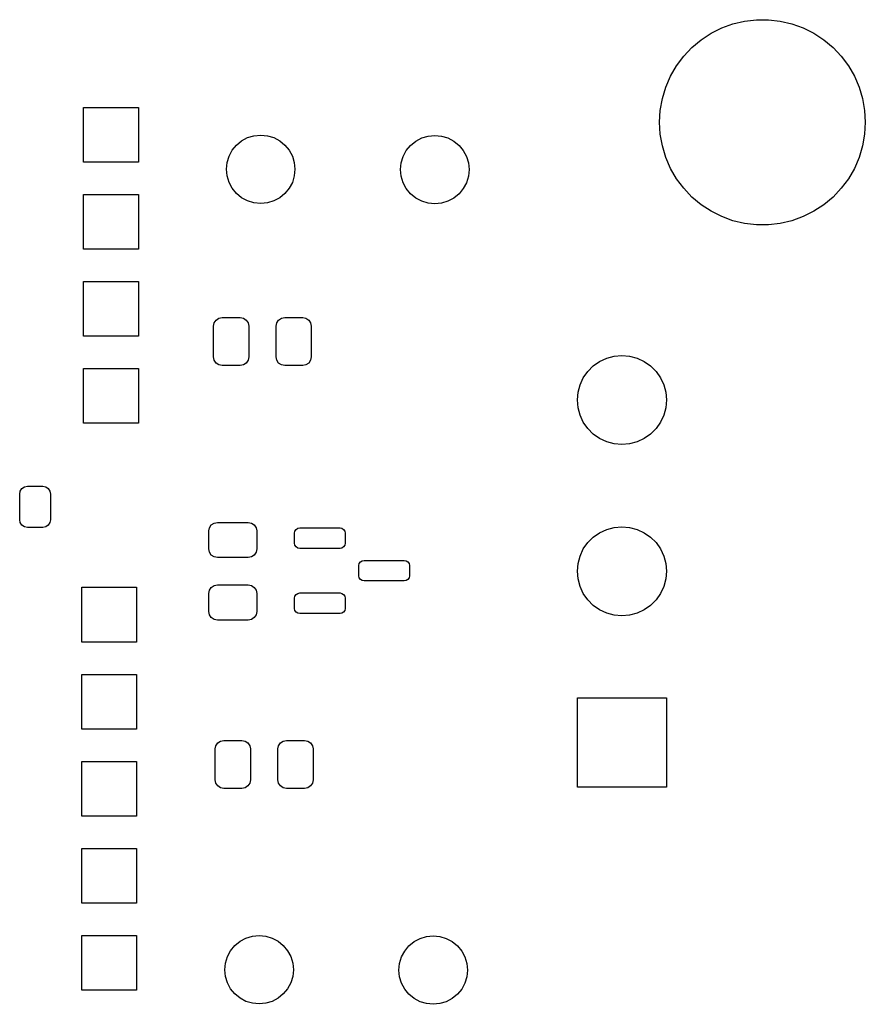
# Model space of a CAD drawing. Extents: x 44 to 145, y -86 to -26.
# Tile 10 of 10: x 121 to 145, y -54 to -26. Entities that reach past the tile are written whole.
import ezdxf

# ---------------------------------------------------------------- set-up
doc = ezdxf.new("R2010")
doc.units = 0
doc.layers.add('BLACK', color=7, linetype='CONTINUOUS')

msp = doc.modelspace()

# ---------------------------------------------------------------- linework, layer by layer
at = {"layer": 'BLACK', "linetype": 'CONTINUOUS'}
for p, q in [((140.9, -26.001924), (141.211761, -25.845352)), ((141.211761, -25.845352), (141.53959, -25.726031)), ((141.53959, -25.726031), (141.879055, -25.645577)), ((141.879055, -25.645577), (142.225566, -25.605076)), ((142.225566, -25.605076), (142.574434, -25.605076)), ((142.574434, -25.605076), (142.920945, -25.645577)), ((142.920945, -25.645577), (143.26041, -25.726031)), ((143.26041, -25.726031), (143.588239, -25.845352)), ((143.588239, -25.845352), (143.9, -26.001924)), ((140.608524, -26.19363), (140.9, -26.001924)), ((143.9, -26.001924), (144.191476, -26.19363)), ((140.101867, -26.671637), (140.341275, -26.417879)), ((140.341275, -26.417879), (140.608524, -26.19363)), ((144.191476, -26.19363), (144.458725, -26.417879)), ((144.458725, -26.417879), (144.698133, -26.671637)), ((139.893537, -26.951473), (140.101867, -26.671637)), ((144.698133, -26.671637), (144.906463, -26.951473)), ((139.719102, -27.253602), (139.893537, -26.951473)), ((144.906463, -26.951473), (145.080898, -27.253602)), ((139.580922, -27.57394), (139.719102, -27.253602)), ((145.080898, -27.253602), (145.219078, -27.57394)), ((139.480865, -27.908152), (139.580922, -27.57394)), ((145.219078, -27.57394), (145.319135, -27.908152)), ((122.597, -29.768), (122.597, -28.168)), ((122.597, -28.168), (124.197, -28.168)), ((124.197, -28.168), (124.197, -29.768)), ((139.420285, -28.251721), (139.480865, -27.908152)), ((145.319135, -27.908152), (145.379715, -28.251721)), ((139.4, -28.6), (139.420285, -28.251721)), ((145.379715, -28.251721), (145.4, -28.6)), ((139.420285, -28.948279), (139.4, -28.6)), ((145.4, -28.6), (145.379715, -28.948279)), ((127.379317, -29.04812), (127.56691, -28.991215)), ((127.56691, -28.991215), (127.762, -28.972)), ((127.762, -28.972), (127.95709, -28.991215)), ((127.95709, -28.991215), (128.144683, -29.04812)), ((132.459317, -29.05812), (132.64691, -29.001215)), ((132.64691, -29.001215), (132.842, -28.982)), ((132.842, -28.982), (133.03709, -29.001215)), ((133.03709, -29.001215), (133.224683, -29.05812)), ((139.480865, -29.291848), (139.420285, -28.948279)), ((145.379715, -28.948279), (145.319135, -29.291848)), ((126.93053, -29.41643), (127.054893, -29.264893)), ((127.054893, -29.264893), (127.20643, -29.14053)), ((127.20643, -29.14053), (127.379317, -29.04812)), ((128.144683, -29.04812), (128.31757, -29.14053)), ((128.31757, -29.14053), (128.469107, -29.264893)), ((128.469107, -29.264893), (128.59347, -29.41643)), ((132.01053, -29.42643), (132.134893, -29.274893)), ((132.134893, -29.274893), (132.28643, -29.15053)), ((132.28643, -29.15053), (132.459317, -29.05812)), ((133.224683, -29.05812), (133.39757, -29.15053)), ((133.39757, -29.15053), (133.549107, -29.274893)), ((133.549107, -29.274893), (133.67347, -29.42643)), ((139.580922, -29.62606), (139.480865, -29.291848)), ((145.319135, -29.291848), (145.219078, -29.62606)), ((126.781215, -29.77691), (126.83812, -29.589317)), ((126.83812, -29.589317), (126.93053, -29.41643)), ((128.59347, -29.41643), (128.68588, -29.589317)), ((128.68588, -29.589317), (128.742785, -29.77691)), ((131.861215, -29.78691), (131.91812, -29.599317)), ((131.91812, -29.599317), (132.01053, -29.42643)), ((133.67347, -29.42643), (133.76588, -29.599317)), ((133.76588, -29.599317), (133.822785, -29.78691)), ((124.197, -29.768), (122.597, -29.768)), ((126.762, -29.972), (126.781215, -29.77691)), ((128.742785, -29.77691), (128.762, -29.972)), ((131.842, -29.982), (131.861215, -29.78691)), ((133.822785, -29.78691), (133.842, -29.982)), ((139.719102, -29.946398), (139.580922, -29.62606)), ((145.219078, -29.62606), (145.080898, -29.946398)), ((126.781215, -30.16709), (126.762, -29.972)), ((126.83812, -30.354683), (126.781215, -30.16709)), ((128.742785, -30.16709), (128.68588, -30.354683)), ((128.762, -29.972), (128.742785, -30.16709)), ((131.861215, -30.17709), (131.842, -29.982)), ((131.91812, -30.364683), (131.861215, -30.17709)), ((133.822785, -30.17709), (133.76588, -30.364683)), ((133.842, -29.982), (133.822785, -30.17709)), ((139.893537, -30.248527), (139.719102, -29.946398)), ((145.080898, -29.946398), (144.906463, -30.248527)), ((126.93053, -30.52757), (126.83812, -30.354683)), ((128.68588, -30.354683), (128.59347, -30.52757)), ((132.01053, -30.53757), (131.91812, -30.364683)), ((133.76588, -30.364683), (133.67347, -30.53757)), ((140.101867, -30.528363), (139.893537, -30.248527)), ((144.906463, -30.248527), (144.698133, -30.528363)), ((122.597, -32.308), (122.597, -30.708)), ((122.597, -30.708), (124.197, -30.708)), ((124.197, -30.708), (124.197, -32.308)), ((127.054893, -30.679107), (126.93053, -30.52757)), ((127.20643, -30.80347), (127.054893, -30.679107)), ((128.469107, -30.679107), (128.31757, -30.80347)), ((128.59347, -30.52757), (128.469107, -30.679107)), ((132.134893, -30.689107), (132.01053, -30.53757)), ((132.28643, -30.81347), (132.134893, -30.689107)), ((133.549107, -30.689107), (133.39757, -30.81347)), ((133.67347, -30.53757), (133.549107, -30.689107)), ((140.341275, -30.782121), (140.101867, -30.528363)), ((144.698133, -30.528363), (144.458725, -30.782121)), ((127.379317, -30.89588), (127.20643, -30.80347)), ((127.56691, -30.952785), (127.379317, -30.89588)), ((127.762, -30.972), (127.56691, -30.952785)), ((127.95709, -30.952785), (127.762, -30.972)), ((128.144683, -30.89588), (127.95709, -30.952785)), ((128.31757, -30.80347), (128.144683, -30.89588)), ((132.459317, -30.90588), (132.28643, -30.81347)), ((132.64691, -30.962785), (132.459317, -30.90588)), ((132.842, -30.982), (132.64691, -30.962785)), ((133.03709, -30.962785), (132.842, -30.982)), ((133.224683, -30.90588), (133.03709, -30.962785)), ((133.39757, -30.81347), (133.224683, -30.90588)), ((140.608524, -31.00637), (140.341275, -30.782121)), ((140.9, -31.198076), (140.608524, -31.00637)), ((144.191476, -31.00637), (143.9, -31.198076)), ((144.458725, -30.782121), (144.191476, -31.00637)), ((141.211761, -31.354648), (140.9, -31.198076)), ((143.9, -31.198076), (143.588239, -31.354648)), ((141.53959, -31.473969), (141.211761, -31.354648)), ((141.879055, -31.554423), (141.53959, -31.473969)), ((142.225566, -31.594924), (141.879055, -31.554423)), ((142.574434, -31.594924), (142.225566, -31.594924)), ((142.920945, -31.554423), (142.574434, -31.594924)), ((143.26041, -31.473969), (142.920945, -31.554423)), ((143.588239, -31.354648), (143.26041, -31.473969)), ((124.197, -32.308), (122.597, -32.308)), ((122.597, -34.848), (122.597, -33.248)), ((122.597, -33.248), (124.197, -33.248)), ((124.197, -33.248), (124.197, -34.848)), ((126.3878, -34.5512), (126.40683, -34.455529)), ((126.40683, -34.455529), (126.461023, -34.374423)), ((126.461023, -34.374423), (126.542129, -34.32023)), ((126.542129, -34.32023), (126.6378, -34.3012)), ((126.6378, -34.3012), (127.1628, -34.3012)), ((127.1628, -34.3012), (127.258471, -34.32023)), ((127.258471, -34.32023), (127.339577, -34.374423)), ((127.339577, -34.374423), (127.39377, -34.455529)), ((127.39377, -34.455529), (127.4128, -34.5512)), ((128.2128, -34.5512), (128.23183, -34.455529)), ((128.23183, -34.455529), (128.286023, -34.374423)), ((128.286023, -34.374423), (128.367129, -34.32023)), ((128.367129, -34.32023), (128.4628, -34.3012)), ((128.4628, -34.3012), (128.9878, -34.3012)), ((128.9878, -34.3012), (129.083471, -34.32023)), ((129.083471, -34.32023), (129.164577, -34.374423)), ((129.164577, -34.374423), (129.21877, -34.455529)), ((129.21877, -34.455529), (129.2378, -34.5512)), ((126.3878, -35.4512), (126.3878, -34.5512)), ((127.4128, -34.5512), (127.4128, -35.4512)), ((128.2128, -35.4512), (128.2128, -34.5512)), ((129.2378, -34.5512), (129.2378, -35.4512)), ((124.197, -34.848), (122.597, -34.848)), ((126.40683, -35.546871), (126.3878, -35.4512)), ((126.461023, -35.627977), (126.40683, -35.546871)), ((126.542129, -35.68217), (126.461023, -35.627977)), ((127.339577, -35.627977), (127.258471, -35.68217)), ((127.39377, -35.546871), (127.339577, -35.627977)), ((127.4128, -35.4512), (127.39377, -35.546871)), ((128.23183, -35.546871), (128.2128, -35.4512)), ((128.286023, -35.627977), (128.23183, -35.546871)), ((128.367129, -35.68217), (128.286023, -35.627977)), ((129.164577, -35.627977), (129.083471, -35.68217)), ((129.21877, -35.546871), (129.164577, -35.627977)), ((129.2378, -35.4512), (129.21877, -35.546871)), ((137.464376, -35.710942), (137.65, -35.580967)), ((137.65, -35.580967), (137.855374, -35.4852)), ((137.855374, -35.4852), (138.074257, -35.42655)), ((138.074257, -35.42655), (138.3, -35.4068)), ((138.3, -35.4068), (138.525743, -35.42655)), ((138.525743, -35.42655), (138.744626, -35.4852)), ((138.744626, -35.4852), (138.95, -35.580967)), ((138.95, -35.580967), (139.135624, -35.710942)), ((122.597, -37.388), (122.597, -35.788)), ((122.597, -35.788), (124.197, -35.788)), ((124.197, -35.788), (124.197, -37.388)), ((126.6378, -35.7012), (126.542129, -35.68217)), ((127.1628, -35.7012), (126.6378, -35.7012)), ((127.258471, -35.68217), (127.1628, -35.7012)), ((128.4628, -35.7012), (128.367129, -35.68217)), ((128.9878, -35.7012), (128.4628, -35.7012)), ((129.083471, -35.68217), (128.9878, -35.7012)), ((137.174167, -36.0568), (137.304142, -35.871176)), ((137.304142, -35.871176), (137.464376, -35.710942)), ((139.135624, -35.710942), (139.295858, -35.871176)), ((139.295858, -35.871176), (139.425833, -36.0568)), ((137.0784, -36.262174), (137.174167, -36.0568)), ((139.425833, -36.0568), (139.5216, -36.262174)), ((137, -36.7068), (137.01975, -36.481057)), ((137.01975, -36.481057), (137.0784, -36.262174)), ((139.5216, -36.262174), (139.58025, -36.481057)), ((139.58025, -36.481057), (139.6, -36.7068)), ((137.01975, -36.932543), (137, -36.7068)), ((139.6, -36.7068), (139.58025, -36.932543)), ((137.0784, -37.151426), (137.01975, -36.932543)), ((139.58025, -36.932543), (139.5216, -37.151426)), ((137.174167, -37.3568), (137.0784, -37.151426)), ((137.304142, -37.542424), (137.174167, -37.3568)), ((139.425833, -37.3568), (139.295858, -37.542424)), ((139.5216, -37.151426), (139.425833, -37.3568)), ((124.197, -37.388), (122.597, -37.388)), ((137.464376, -37.702658), (137.304142, -37.542424)), ((139.295858, -37.542424), (139.135624, -37.702658)), ((137.65, -37.832633), (137.464376, -37.702658)), ((137.855374, -37.9284), (137.65, -37.832633)), ((138.074257, -37.98705), (137.855374, -37.9284)), ((138.744626, -37.9284), (138.525743, -37.98705)), ((138.95, -37.832633), (138.744626, -37.9284)), ((139.135624, -37.702658), (138.95, -37.832633)), ((138.3, -38.0068), (138.074257, -37.98705)), ((138.525743, -37.98705), (138.3, -38.0068)), ((120.7324, -39.4522), (120.749527, -39.366096)), ((120.749527, -39.366096), (120.798301, -39.293101)), ((120.798301, -39.293101), (120.871296, -39.244327)), ((120.871296, -39.244327), (120.9574, -39.2272)), ((120.9574, -39.2272), (121.4074, -39.2272)), ((121.4074, -39.2272), (121.493504, -39.244327)), ((121.493504, -39.244327), (121.566499, -39.293101)), ((121.566499, -39.293101), (121.615273, -39.366096)), ((121.615273, -39.366096), (121.6324, -39.4522)), ((120.7324, -40.2022), (120.7324, -39.4522)), ((121.6324, -39.4522), (121.6324, -40.2022)), ((120.749527, -40.288304), (120.7324, -40.2022)), ((121.6324, -40.2022), (121.615273, -40.288304)), ((120.798301, -40.361299), (120.749527, -40.288304)), ((120.871296, -40.410073), (120.798301, -40.361299)), ((120.9574, -40.4272), (120.871296, -40.410073)), ((121.4074, -40.4272), (120.9574, -40.4272)), ((121.493504, -40.410073), (121.4074, -40.4272)), ((121.566499, -40.361299), (121.493504, -40.410073)), ((121.615273, -40.288304), (121.566499, -40.361299)), ((126.2492, -40.5318), (126.26823, -40.436129)), ((126.26823, -40.436129), (126.322423, -40.355023)), ((126.322423, -40.355023), (126.403529, -40.30083)), ((126.403529, -40.30083), (126.4992, -40.2818)), ((126.4992, -40.2818), (127.3992, -40.2818)), ((127.3992, -40.2818), (127.494871, -40.30083)), ((127.494871, -40.30083), (127.575977, -40.355023)), ((127.575977, -40.355023), (127.63017, -40.436129)), ((127.63017, -40.436129), (127.6492, -40.5318)), ((128.763118, -40.534197), (128.795634, -40.485534)), ((128.795634, -40.485534), (128.844297, -40.453018)), ((128.844297, -40.453018), (128.9017, -40.4416)), ((128.9017, -40.4416), (130.0767, -40.4416)), ((130.0767, -40.4416), (130.134103, -40.453018)), ((130.134103, -40.453018), (130.182766, -40.485534)), ((130.182766, -40.485534), (130.215282, -40.534197)), ((137.65, -40.580967), (137.855374, -40.4852)), ((137.855374, -40.4852), (138.074257, -40.42655)), ((138.074257, -40.42655), (138.3, -40.4068)), ((138.3, -40.4068), (138.525743, -40.42655)), ((138.525743, -40.42655), (138.744626, -40.4852)), ((138.744626, -40.4852), (138.95, -40.580967)), ((126.2492, -41.0568), (126.2492, -40.5318)), ((127.6492, -40.5318), (127.6492, -41.0568)), ((128.7517, -40.5916), (128.763118, -40.534197)), ((128.7517, -40.8916), (128.7517, -40.5916)), ((130.215282, -40.534197), (130.2267, -40.5916)), ((130.2267, -40.5916), (130.2267, -40.8916)), ((137.304142, -40.871176), (137.464376, -40.710942)), ((137.464376, -40.710942), (137.65, -40.580967)), ((138.95, -40.580967), (139.135624, -40.710942)), ((139.135624, -40.710942), (139.295858, -40.871176)), ((126.26823, -41.152471), (126.2492, -41.0568)), ((127.6492, -41.0568), (127.63017, -41.152471)), ((128.763118, -40.949003), (128.7517, -40.8916)), ((128.795634, -40.997666), (128.763118, -40.949003)), ((128.844297, -41.030182), (128.795634, -40.997666)), ((128.9017, -41.0416), (128.844297, -41.030182)), ((130.0767, -41.0416), (128.9017, -41.0416)), ((130.134103, -41.030182), (130.0767, -41.0416)), ((130.182766, -40.997666), (130.134103, -41.030182)), ((130.215282, -40.949003), (130.182766, -40.997666)), ((130.2267, -40.8916), (130.215282, -40.949003)), ((137.0784, -41.262174), (137.174167, -41.0568)), ((137.174167, -41.0568), (137.304142, -40.871176)), ((139.295858, -40.871176), (139.425833, -41.0568)), ((139.425833, -41.0568), (139.5216, -41.262174)), ((126.322423, -41.233577), (126.26823, -41.152471)), ((126.403529, -41.28777), (126.322423, -41.233577)), ((126.4992, -41.3068), (126.403529, -41.28777)), ((127.3992, -41.3068), (126.4992, -41.3068)), ((127.494871, -41.28777), (127.3992, -41.3068)), ((127.575977, -41.233577), (127.494871, -41.28777)), ((127.63017, -41.152471), (127.575977, -41.233577)), ((130.719297, -41.403018), (130.7767, -41.3916)), ((130.7767, -41.3916), (131.9517, -41.3916)), ((131.9517, -41.3916), (132.009103, -41.403018)), ((137.01975, -41.481057), (137.0784, -41.262174)), ((139.5216, -41.262174), (139.58025, -41.481057)), ((130.6267, -41.5416), (130.638118, -41.484197)), ((130.6267, -41.8416), (130.6267, -41.5416)), ((130.638118, -41.484197), (130.670634, -41.435534)), ((130.670634, -41.435534), (130.719297, -41.403018)), ((132.009103, -41.403018), (132.057766, -41.435534)), ((132.057766, -41.435534), (132.090282, -41.484197)), ((132.090282, -41.484197), (132.1017, -41.5416)), ((132.1017, -41.5416), (132.1017, -41.8416)), ((137, -41.7068), (137.01975, -41.481057)), ((139.58025, -41.481057), (139.6, -41.7068)), ((130.638118, -41.899003), (130.6267, -41.8416)), ((130.670634, -41.947666), (130.638118, -41.899003)), ((130.719297, -41.980182), (130.670634, -41.947666)), ((132.057766, -41.947666), (132.009103, -41.980182)), ((132.090282, -41.899003), (132.057766, -41.947666)), ((132.1017, -41.8416), (132.090282, -41.899003)), ((137.01975, -41.932543), (137, -41.7068)), ((137.0784, -42.151426), (137.01975, -41.932543)), ((139.58025, -41.932543), (139.5216, -42.151426)), ((139.6, -41.7068), (139.58025, -41.932543)), ((122.5424, -43.7768), (122.5424, -42.1768)), ((122.5424, -42.1768), (124.1424, -42.1768)), ((124.1424, -42.1768), (124.1424, -43.7768)), ((126.26823, -42.261129), (126.322423, -42.180023)), ((126.322423, -42.180023), (126.403529, -42.12583)), ((126.403529, -42.12583), (126.4992, -42.1068)), ((126.4992, -42.1068), (127.3992, -42.1068)), ((127.3992, -42.1068), (127.494871, -42.12583)), ((127.494871, -42.12583), (127.575977, -42.180023)), ((127.575977, -42.180023), (127.63017, -42.261129)), ((130.7767, -41.9916), (130.719297, -41.980182)), ((131.9517, -41.9916), (130.7767, -41.9916)), ((132.009103, -41.980182), (131.9517, -41.9916)), ((137.174167, -42.3568), (137.0784, -42.151426)), ((139.5216, -42.151426), (139.425833, -42.3568)), ((126.2492, -42.3568), (126.26823, -42.261129)), ((126.2492, -42.8818), (126.2492, -42.3568)), ((127.63017, -42.261129), (127.6492, -42.3568)), ((127.6492, -42.3568), (127.6492, -42.8818)), ((128.7517, -42.4916), (128.763118, -42.434197)), ((128.7517, -42.7916), (128.7517, -42.4916)), ((128.763118, -42.434197), (128.795634, -42.385534)), ((128.795634, -42.385534), (128.844297, -42.353018)), ((128.844297, -42.353018), (128.9017, -42.3416)), ((128.9017, -42.3416), (130.0767, -42.3416)), ((130.0767, -42.3416), (130.134103, -42.353018)), ((130.134103, -42.353018), (130.182766, -42.385534)), ((130.182766, -42.385534), (130.215282, -42.434197)), ((130.215282, -42.434197), (130.2267, -42.4916)), ((130.2267, -42.4916), (130.2267, -42.7916)), ((137.304142, -42.542424), (137.174167, -42.3568)), ((137.464376, -42.702658), (137.304142, -42.542424)), ((139.295858, -42.542424), (139.135624, -42.702658)), ((139.425833, -42.3568), (139.295858, -42.542424)), ((128.763118, -42.849003), (128.7517, -42.7916)), ((130.2267, -42.7916), (130.215282, -42.849003)), ((137.65, -42.832633), (137.464376, -42.702658)), ((139.135624, -42.702658), (138.95, -42.832633)), ((126.26823, -42.977471), (126.2492, -42.8818)), ((126.322423, -43.058577), (126.26823, -42.977471)), ((126.403529, -43.11277), (126.322423, -43.058577)), ((126.4992, -43.1318), (126.403529, -43.11277)), ((127.494871, -43.11277), (127.3992, -43.1318)), ((127.575977, -43.058577), (127.494871, -43.11277)), ((127.63017, -42.977471), (127.575977, -43.058577)), ((127.6492, -42.8818), (127.63017, -42.977471)), ((128.795634, -42.897666), (128.763118, -42.849003)), ((128.844297, -42.930182), (128.795634, -42.897666)), ((128.9017, -42.9416), (128.844297, -42.930182)), ((130.0767, -42.9416), (128.9017, -42.9416)), ((130.134103, -42.930182), (130.0767, -42.9416)), ((130.182766, -42.897666), (130.134103, -42.930182)), ((130.215282, -42.849003), (130.182766, -42.897666)), ((137.855374, -42.9284), (137.65, -42.832633)), ((138.074257, -42.98705), (137.855374, -42.9284)), ((138.3, -43.0068), (138.074257, -42.98705)), ((138.525743, -42.98705), (138.3, -43.0068)), ((138.744626, -42.9284), (138.525743, -42.98705)), ((138.95, -42.832633), (138.744626, -42.9284)), ((127.3992, -43.1318), (126.4992, -43.1318)), ((124.1424, -43.7768), (122.5424, -43.7768)), ((122.5424, -46.3168), (122.5424, -44.7168)), ((122.5424, -44.7168), (124.1424, -44.7168)), ((124.1424, -44.7168), (124.1424, -46.3168)), ((137, -48.0068), (137, -45.4068)), ((137, -45.4068), (139.6, -45.4068)), ((139.6, -45.4068), (139.6, -48.0068)), ((124.1424, -46.3168), (122.5424, -46.3168)), ((126.4386, -46.8956), (126.45763, -46.799929)), ((126.45763, -46.799929), (126.511823, -46.718823)), ((126.511823, -46.718823), (126.592929, -46.66463)), ((126.592929, -46.66463), (126.6886, -46.6456)), ((126.6886, -46.6456), (127.2136, -46.6456)), ((127.2136, -46.6456), (127.309271, -46.66463)), ((127.309271, -46.66463), (127.390377, -46.718823)), ((127.390377, -46.718823), (127.44457, -46.799929)), ((127.44457, -46.799929), (127.4636, -46.8956)), ((128.2636, -46.8956), (128.28263, -46.799929)), ((128.28263, -46.799929), (128.336823, -46.718823)), ((128.336823, -46.718823), (128.417929, -46.66463)), ((128.417929, -46.66463), (128.5136, -46.6456)), ((128.5136, -46.6456), (129.0386, -46.6456)), ((129.0386, -46.6456), (129.134271, -46.66463)), ((129.134271, -46.66463), (129.215377, -46.718823)), ((129.215377, -46.718823), (129.26957, -46.799929)), ((129.26957, -46.799929), (129.2886, -46.8956)), ((126.4386, -47.7956), (126.4386, -46.8956)), ((127.4636, -46.8956), (127.4636, -47.7956)), ((128.2636, -47.7956), (128.2636, -46.8956)), ((129.2886, -46.8956), (129.2886, -47.7956)), ((122.5424, -48.8568), (122.5424, -47.2568)), ((122.5424, -47.2568), (124.1424, -47.2568)), ((124.1424, -47.2568), (124.1424, -48.8568)), ((126.45763, -47.891271), (126.4386, -47.7956)), ((126.511823, -47.972377), (126.45763, -47.891271)), ((126.592929, -48.02657), (126.511823, -47.972377)), ((127.390377, -47.972377), (127.309271, -48.02657)), ((127.44457, -47.891271), (127.390377, -47.972377)), ((127.4636, -47.7956), (127.44457, -47.891271)), ((128.28263, -47.891271), (128.2636, -47.7956)), ((128.336823, -47.972377), (128.28263, -47.891271)), ((128.417929, -48.02657), (128.336823, -47.972377)), ((129.215377, -47.972377), (129.134271, -48.02657)), ((129.26957, -47.891271), (129.215377, -47.972377)), ((129.2886, -47.7956), (129.26957, -47.891271)), ((126.6886, -48.0456), (126.592929, -48.02657)), ((127.2136, -48.0456), (126.6886, -48.0456)), ((127.309271, -48.02657), (127.2136, -48.0456)), ((128.5136, -48.0456), (128.417929, -48.02657)), ((129.0386, -48.0456), (128.5136, -48.0456)), ((129.134271, -48.02657), (129.0386, -48.0456)), ((139.6, -48.0068), (137, -48.0068)), ((124.1424, -48.8568), (122.5424, -48.8568)), ((122.5424, -51.3968), (122.5424, -49.7968)), ((122.5424, -49.7968), (124.1424, -49.7968)), ((124.1424, -49.7968), (124.1424, -51.3968)), ((124.1424, -51.3968), (122.5424, -51.3968)), ((122.5424, -53.9368), (122.5424, -52.3368)), ((122.5424, -52.3368), (124.1424, -52.3368)), ((124.1424, -52.3368), (124.1424, -53.9368)), ((127.007893, -52.632893), (127.15943, -52.50853)), ((127.15943, -52.50853), (127.332317, -52.41612)), ((127.332317, -52.41612), (127.51991, -52.359215)), ((127.51991, -52.359215), (127.715, -52.34)), ((127.715, -52.34), (127.91009, -52.359215)), ((127.91009, -52.359215), (128.097683, -52.41612)), ((128.097683, -52.41612), (128.27057, -52.50853)), ((128.27057, -52.50853), (128.422107, -52.632893)), ((132.087893, -52.642893), (132.23943, -52.51853)), ((132.23943, -52.51853), (132.412317, -52.42612)), ((132.412317, -52.42612), (132.59991, -52.369215)), ((132.59991, -52.369215), (132.795, -52.35)), ((132.795, -52.35), (132.99009, -52.369215)), ((132.99009, -52.369215), (133.177683, -52.42612)), ((133.177683, -52.42612), (133.35057, -52.51853)), ((133.35057, -52.51853), (133.502107, -52.642893)), ((126.79112, -52.957317), (126.88353, -52.78443)), ((126.88353, -52.78443), (127.007893, -52.632893)), ((128.422107, -52.632893), (128.54647, -52.78443)), ((128.54647, -52.78443), (128.63888, -52.957317)), ((131.87112, -52.967317), (131.96353, -52.79443)), ((131.96353, -52.79443), (132.087893, -52.642893)), ((133.502107, -52.642893), (133.62647, -52.79443)), ((133.62647, -52.79443), (133.71888, -52.967317)), ((126.715, -53.34), (126.734215, -53.14491)), ((126.734215, -53.14491), (126.79112, -52.957317)), ((128.63888, -52.957317), (128.695785, -53.14491)), ((128.695785, -53.14491), (128.715, -53.34)), ((131.795, -53.35), (131.814215, -53.15491)), ((131.814215, -53.15491), (131.87112, -52.967317)), ((133.71888, -52.967317), (133.775785, -53.15491)), ((133.775785, -53.15491), (133.795, -53.35)), ((126.734215, -53.53509), (126.715, -53.34)), ((128.715, -53.34), (128.695785, -53.53509)), ((131.814215, -53.54509), (131.795, -53.35)), ((133.795, -53.35), (133.775785, -53.54509)), ((126.79112, -53.722683), (126.734215, -53.53509)), ((126.88353, -53.89557), (126.79112, -53.722683)), ((128.63888, -53.722683), (128.54647, -53.89557)), ((128.695785, -53.53509), (128.63888, -53.722683)), ((131.87112, -53.732683), (131.814215, -53.54509)), ((131.96353, -53.90557), (131.87112, -53.732683)), ((133.71888, -53.732683), (133.62647, -53.90557)), ((133.775785, -53.54509), (133.71888, -53.732683)), ((124.1424, -53.9368), (122.5424, -53.9368)), ((127.007893, -54.047107), (126.88353, -53.89557)), ((128.54647, -53.89557), (128.422107, -54.047107)), ((132.087893, -54.057107), (131.96353, -53.90557)), ((133.62647, -53.90557), (133.502107, -54.057107)), ((127.15943, -54.17147), (127.007893, -54.047107)), ((127.332317, -54.26388), (127.15943, -54.17147)), ((127.51991, -54.320785), (127.332317, -54.26388)), ((127.715, -54.34), (127.51991, -54.320785)), ((127.91009, -54.320785), (127.715, -54.34)), ((128.097683, -54.26388), (127.91009, -54.320785)), ((128.27057, -54.17147), (128.097683, -54.26388)), ((128.422107, -54.047107), (128.27057, -54.17147)), ((132.23943, -54.18147), (132.087893, -54.057107)), ((132.412317, -54.27388), (132.23943, -54.18147)), ((132.59991, -54.330785), (132.412317, -54.27388)), ((133.177683, -54.27388), (132.99009, -54.330785)), ((133.35057, -54.18147), (133.177683, -54.27388)), ((133.502107, -54.057107), (133.35057, -54.18147)), ((132.795, -54.35), (132.59991, -54.330785)), ((132.99009, -54.330785), (132.795, -54.35))]:
    msp.add_line(p, q, dxfattribs=at)

doc.saveas('drawing.dxf')
